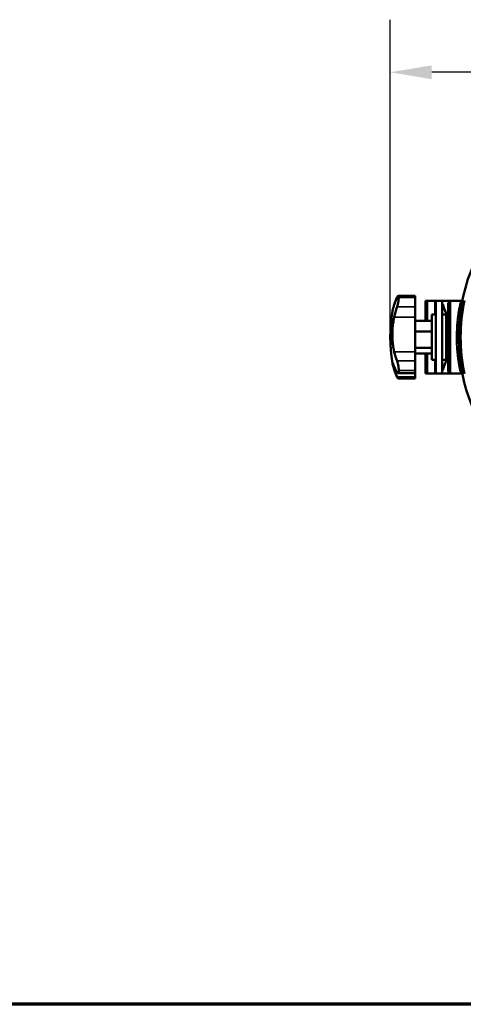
# Model space of a CAD drawing. Header units: millimetres. Extents: x 40 to 2195, y 40 to 1687.
# Tile 37 of 185: x 624 to 838, y 40 to 516. Entities that reach past the tile are written whole.
import ezdxf

# ---------------------------------------------------------------- set-up
doc = ezdxf.new("R2010")
doc.units = ezdxf.units.MM
doc.header["$LTSCALE"] = 8
for name, color, linetype, lineweight in [('Border (ISO)', 7, 'Continuous', 70), ('Dimension (ISO)', 7, 'Continuous', 25), ('Visible (ISO)', 7, 'Continuous', 50), ('Visible Narrow (ISO)', 7, 'Continuous', 35)]:
    doc.layers.add(name, color=color, linetype=linetype, lineweight=lineweight)
doc.styles.add('Note Text (ANSI)', font='tahoma.ttf')
doc.dimstyles.new('Default (ISO)', dxfattribs={"dimscale": 8, "dimtxt": 1, "dimasz": 2.5, "dimexe": 3.175, "dimexo": 0, "dimgap": 0.762, "dimtad": 1, "dimrnd": 1e-08, "dimzin": 0, "dimdsep": 46, "dimtxsty": 'Note Text (ANSI)', "dimcen": 0.09, "dimdle": 10, "dimclrd": 1, "dimclre": 1, "dimclrt": 1, "dimazin": 0, "dimtfac": 3.5052, "dimtmove": 0, "dimatfit": 3, "dimfxl": 1, "dimtolj": 1, "dimtzin": 0, "dimlwd": -1, "dimlwe": -1, "dimarcsym": 0})

# ---------------------------------------------------------------- blocks, each defined once
blk = doc.blocks.new('Borders Chauvet_A')
at = {"layer": 'Border (ISO)'}
blk.add_line((274.4, 5), (5, 5), dxfattribs=at)
blk = doc.blocks.new('*D11')
at = {"layer": 'Defpoints', "color": 0, "transparency": 16777216}
for p in [(802.96, 490.32), (802.96, 362.32), (1044.96, 362.32)]:
    blk.add_point(p, dxfattribs=at)
at = {"layer": 'Dimension (ISO)', "color": 1, "transparency": 16777216}
for p, q in [((802.96, 362.32), (802.96, 515.72)), ((1044.96, 362.32), (1044.96, 515.72)), ((1024.96, 490.32), (822.96, 490.32))]:
    blk.add_line(p, q, dxfattribs=at)
for points in [[(822.96, 493.65), (822.96, 486.98), (802.96, 490.32)], [(1024.96, 493.65), (1024.96, 486.98), (1044.96, 490.32)]]:
    blk.add_solid(points, dxfattribs=at)
at = {"layer": 'Dimension (ISO)', "color": 1, "transparency": 16777216, "insert": (871.4, 506.88), "char_height": 8, "attachment_point": 1, "style": 'Note Text (ANSI)'}
blk.add_mtext('\\A1;242.00 mm [9.528 in]', dxfattribs=at)

msp = doc.modelspace()

# ---------------------------------------------------------------- linework, layer by layer
at = {"layer": 'Visible (ISO)'}
for p, q in [((814.956, 382.343), (806.832, 382.343)), ((807.074, 381.429), (807.074, 381.506)), ((814.956, 381.506), (814.956, 382.343)), ((814.956, 381.429), (814.956, 381.506)), ((814.956, 376.931), (814.956, 381.429)), ((814.956, 376.931), (814.956, 371.982)), ((819.956, 370.195), (819.956, 379.817)), ((821.012, 379.817), (819.956, 379.817)), ((821.012, 379.817), (824.429, 379.817)), ((824.429, 379.817), (824.956, 379.817)), ((824.956, 379.817), (827.956, 379.817)), ((824.956, 344.817), (824.956, 379.817)), ((827.956, 379.817), (831.956, 379.817)), ((827.956, 379.817), (827.956, 344.817)), ((827.956, 378.317), (828.027, 378.317)), ((828.238, 378.317), (828.027, 378.317)), ((830.956, 378.817), (831.956, 379.817)), ((830.956, 378.817), (830.956, 345.817)), ((831.956, 379.817), (831.956, 344.817)), ((831.956, 379.817), (837.714, 379.817)), ((814.956, 371.982), (814.956, 355.263)), ((822.956, 351.317), (822.956, 373.317)), ((822.956, 373.317), (824.956, 373.317)), ((829.956, 373.317), (827.956, 373.317)), ((829.956, 373.317), (829.956, 351.317)), ((814.956, 370.195), (822.956, 370.195)), ((829.956, 366.317), (830.956, 366.317)), ((814.956, 365.053), (822.956, 365.053)), ((814.956, 357.174), (822.956, 357.174)), ((829.956, 358.317), (830.956, 358.317)), ((814.956, 355.263), (814.956, 350.866)), ((814.956, 354.438), (822.956, 354.438)), ((819.956, 344.817), (819.956, 354.438)), ((814.956, 346.292), (814.956, 350.866)), ((822.956, 351.317), (824.956, 351.317)), ((829.956, 351.317), (827.956, 351.317)), ((806.704, 344.922), (814.956, 344.922)), ((807.074, 346.201), (807.074, 346.292)), ((814.956, 346.201), (814.956, 346.292)), ((814.956, 344.922), (814.956, 346.201)), ((814.956, 344.922), (814.956, 343.093)), ((814.956, 342.29), (814.956, 343.093)), ((819.956, 344.817), (821.012, 344.817)), ((824.429, 344.817), (821.012, 344.817)), ((824.956, 344.817), (824.429, 344.817)), ((827.956, 344.817), (824.956, 344.817)), ((827.956, 346.317), (828.027, 346.317)), ((827.956, 344.817), (831.956, 344.817)), ((828.238, 346.317), (828.027, 346.317)), ((830.956, 345.817), (831.956, 344.817)), ((831.956, 344.817), (837.714, 344.817)), ((814.956, 342.29), (806.832, 342.29))]:
    msp.add_line(p, q, dxfattribs=at)
for centre, radius, start, end in [((923.956, 362.317), 88, 332.27941, 327.72059), ((923.956, 362.317), 87.005, 168.27911, 191.72089), ((880.905, 362.317), 77.949, 170.76719, 189.23281)]:
    msp.add_arc(centre, radius, start, end, dxfattribs=at)
for centre, major_axis, ratio, start_param, end_param in [((880.905, 368.32), (-77.565, 0), 0.6295435, 6.009046, 6.0841128), ((880.905, 358.568), (-77.565, 0), 0.8744805, 6.009046, 6.0841128), ((828.237, 373.302), (0, 5.015), 0.0547966, 6.1006498, 6.2831876), ((831.83, 727.4), (0, 355.083), 0.054878, 2.9587852, 3.0967555), ((836.572, 379.196), (0.982, -0.19), 0.9095568, 6.2831276, 6.2831881), ((828.825, 727.4), (0, 355.083), 0.054878, 3.2187623, 3.2511758), ((880.905, 367.181), (-77.565, 0), 0.7769653, 0.1990725, 0.2741393), ((880.905, 355.559), (-77.565, 0), 0.4850607, 0.1990725, 0.2741393), ((831.83, -2.767), (0, 355.083), 0.054878, 0.0448371, 0.1828075), ((828.825, -2.767), (0, 355.083), 0.054878, 6.1736021, 6.2060157), ((880.905, 356.313), (-77.565, 0), 0.6295435, 0.1990725, 0.2741393), ((828.237, 351.331), (0, -5.015), 0.0547966, 6.283183, 6.4657208)]:
    msp.add_ellipse(centre, major_axis=major_axis, ratio=ratio, start_param=start_param, end_param=end_param, dxfattribs=at)
for points, knots in [([(806.237, 381.54), (806.304, 381.689), (806.371, 381.823), (806.563, 382.159), (806.681, 382.293), (806.865, 382.367), (806.943, 382.319), (807.048, 382.033), (807.074, 381.795), (807.074, 381.506)], [-0.48282934, -0.48282934, -0.48282934, -0.48282934, -0.41208145, -0.41208145, -0.2706863, -0.2706863, -0.13534315, -0.13534315, 0, 0, 0, 0]), ([(807.074, 381.429), (807.074, 381.139), (807.048, 380.76), (806.943, 379.916), (806.865, 379.451), (806.681, 378.55), (806.563, 378.055), (806.371, 377.363), (806.304, 377.14), (806.237, 376.931)], [0, 0, 0, 0, 0.13534315, 0.13534315, 0.2706863, 0.2706863, 0.41208145, 0.41208145, 0.48282934, 0.48282934, 0.48282934, 0.48282934]), ([(803.966, 374.823), (803.983, 374.928), (804.016, 375.077), (804.136, 375.554), (804.244, 375.937), (804.518, 376.857), (804.686, 377.395), (804.872, 377.977)], [8.61370974, 8.61370974, 8.61370974, 8.61370974, 8.80145613, 8.80145613, 9.08450857, 9.08450857, 9.36756102, 9.36756102, 9.36756102, 9.36756102]), ([(837.554, 379.006), (837.568, 379.079), (837.564, 379.061), (837.614, 379.317), (837.638, 379.437), (837.7, 379.75), (837.719, 379.84), (837.755, 380.017), (837.765, 380.066), (837.79, 380.187), (837.803, 380.251), (837.828, 380.37)], [0, 0, 0, 0, 0.97017, 0.97017, 1.5278833, 1.5278833, 1.7138555, 1.7138555, 1.7758227, 1.7758227, 1.8384309, 1.8384309, 1.8384309, 1.8384309]), ([(804.872, 371.982), (804.865, 371.949), (804.857, 371.916), (804.649, 371), (804.479, 370.062), (804.209, 368.145), (804.11, 367.166), (803.983, 365.268), (803.95, 364.29), (803.954, 362.326), (803.992, 361.341), (804.136, 359.433), (804.244, 358.509), (804.518, 356.784), (804.686, 355.982), (804.872, 355.263)], [7.6436281, 7.6436281, 7.6436281, 7.6436281, 7.6545169, 7.6545169, 7.9449341, 7.9449341, 8.2353512, 8.2353512, 8.5184037, 8.5184037, 8.8014561, 8.8014561, 9.0845086, 9.0845086, 9.367561, 9.367561, 9.367561, 9.367561]), ([(804.872, 348.119), (804.865, 348.137), (804.857, 348.155), (804.649, 348.655), (804.479, 349.049), (804.209, 349.636), (804.11, 349.83), (803.983, 350.021), (803.95, 350.028), (803.954, 349.844), (803.992, 349.653), (804.136, 349.079), (804.244, 348.697), (804.518, 347.776), (804.686, 347.238), (804.872, 346.656)], [7.6436281, 7.6436281, 7.6436281, 7.6436281, 7.6545169, 7.6545169, 7.9449341, 7.9449341, 8.2353512, 8.2353512, 8.5184037, 8.5184037, 8.8014561, 8.8014561, 9.0845086, 9.0845086, 9.367561, 9.367561, 9.367561, 9.367561]), ([(806.237, 350.866), (806.304, 350.681), (806.371, 350.478), (806.563, 349.834), (806.681, 349.355), (806.865, 348.454), (806.943, 347.972), (807.048, 347.065), (807.074, 346.639), (807.074, 346.292)], [-0.48282934, -0.48282934, -0.48282934, -0.48282934, -0.41208145, -0.41208145, -0.2706863, -0.2706863, -0.13534315, -0.13534315, 0, 0, 0, 0]), ([(807.074, 346.201), (807.074, 345.856), (807.048, 345.548), (806.943, 345.109), (806.865, 344.978), (806.681, 344.895), (806.563, 344.943), (806.371, 345.162), (806.304, 345.259), (806.237, 345.374)], [-2.21339852, -2.21339852, -2.21339852, -2.21339852, -2.07805537, -2.07805537, -1.94271222, -1.94271222, -1.80131707, -1.80131707, -1.73056918, -1.73056918, -1.73056918, -1.73056918]), ([(806.237, 343.093), (806.304, 342.944), (806.371, 342.81), (806.563, 342.474), (806.681, 342.34), (806.795, 342.295), (806.814, 342.291), (806.832, 342.291)], [-0.48282934, -0.48282934, -0.48282934, -0.48282934, -0.41208145, -0.41208145, -0.2706863, -0.2706863, -0.24108252, -0.24108252, -0.24108252, -0.24108252]), ([(837.501, 345.899), (837.501, 345.899), (837.501, 345.899), (837.501, 345.9), (837.5, 345.904), (837.499, 345.912), (837.498, 345.915), (837.498, 345.918)], [0.112746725, 0.112746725, 0.112746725, 0.112746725, 0.114301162, 0.114301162, 0.12790566, 0.12790566, 0.133573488, 0.133573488, 0.133573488, 0.133573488])]:
    msp.add_open_spline(points, degree=3, knots=knots, dxfattribs=at)
for points in [[(836.984, 375.727), (836.994, 375.792), (837.005, 375.862), (837.017, 375.936)], [(837.484, 378.641), (837.494, 378.696), (837.5, 378.725), (837.502, 378.738)], [(837.283, 347.097), (837.251, 347.274), (837.219, 347.463), (837.187, 347.65)]]:
    msp.add_open_spline(points, degree=3, dxfattribs=at)
at = {"layer": 'Visible Narrow (ISO)'}
for p, q in [((814.956, 381.506), (807.074, 381.506)), ((807.074, 381.429), (814.956, 381.429)), ((806.237, 376.931), (814.956, 376.931)), ((821.012, 370.195), (821.012, 379.817)), ((824.429, 373.317), (824.429, 379.817)), ((828.027, 378.317), (828.027, 373.317)), ((837.677, 379.633), (837.677, 379.633)), ((804.872, 371.982), (814.956, 371.982)), ((836.068, 375.583), (836.068, 375.583)), ((804.872, 355.263), (814.956, 355.263)), ((821.012, 344.817), (821.012, 354.438)), ((835.283, 355.112), (835.282, 355.112)), ((835.427, 353.671), (835.427, 353.671)), ((814.956, 350.866), (806.237, 350.866)), ((824.429, 344.817), (824.429, 351.317)), ((828.027, 351.317), (828.027, 346.317)), ((836.068, 349.05), (836.068, 349.05)), ((804.872, 346.656), (805.543, 346.656)), ((814.956, 343.093), (806.237, 343.093)), ((814.956, 346.292), (807.074, 346.292)), ((807.074, 346.201), (814.956, 346.201)), ((837.677, 345), (837.677, 345))]:
    msp.add_line(p, q, dxfattribs=at)
for centre, major_axis, ratio, start_param, end_param in [((836.572, 379.196), (0.982, -0.19), 0.9095568, 6.283069, 6.2831098), ((837.677, 380.623), (-0.429, 0.903), 0.9468513, 2.6764505, 2.6765209), ((836.572, 345.437), (0.982, 0.19), 0.9095569, 6.2831846, 7.6800643), ((837.677, 344.01), (-0.429, -0.903), 0.9468518, 3.6066536, 3.6067183)]:
    msp.add_ellipse(centre, major_axis=major_axis, ratio=ratio, start_param=start_param, end_param=end_param, dxfattribs=at)
for points, knots in [([(836.572, 346.35), (836.553, 346.443), (836.533, 346.541), (836.512, 346.644), (836.48, 346.804), (836.447, 346.974), (836.411, 347.157), (836.387, 347.281), (836.362, 347.411), (836.337, 347.546), (836.301, 347.736), (836.264, 347.936), (836.227, 348.14), (836.199, 348.296), (836.171, 348.455), (836.143, 348.616), (836.108, 348.814), (836.074, 349.015), (836.04, 349.221), (836.011, 349.395), (835.982, 349.571), (835.953, 349.753), (835.92, 349.96), (835.887, 350.174), (835.853, 350.4), (835.821, 350.608), (835.789, 350.825), (835.757, 351.053), (835.723, 351.289), (835.688, 351.537), (835.654, 351.799), (835.618, 352.066), (835.582, 352.347), (835.546, 352.642), (835.513, 352.915), (835.479, 353.201), (835.446, 353.5), (835.408, 353.838), (835.371, 354.194), (835.334, 354.567), (835.304, 354.88), (835.274, 355.206), (835.245, 355.545), (835.209, 355.969), (835.174, 356.415), (835.142, 356.884), (835.118, 357.238), (835.095, 357.605), (835.074, 357.986), (835.046, 358.512), (835.021, 359.065), (835.001, 359.645), (834.988, 360.04), (834.977, 360.448), (834.97, 360.868), (834.958, 361.511), (834.954, 362.182), (834.958, 362.874), (834.961, 363.299), (834.968, 363.731), (834.978, 364.169), (834.996, 364.915), (835.024, 365.676), (835.063, 366.434), (835.084, 366.845), (835.109, 367.255), (835.136, 367.66), (835.188, 368.436), (835.251, 369.197), (835.321, 369.933), (835.356, 370.291), (835.392, 370.644), (835.43, 370.989), (835.511, 371.725), (835.598, 372.43), (835.689, 373.099), (835.729, 373.39), (835.77, 373.674), (835.81, 373.951), (835.908, 374.612), (836.008, 375.231), (836.105, 375.798), (836.142, 376.016), (836.179, 376.226), (836.216, 376.428), (836.314, 376.974), (836.407, 377.46), (836.491, 377.882), (836.519, 378.023), (836.546, 378.157), (836.572, 378.283)], [0, 0, 0, 0, 0.02603037, 0.02603037, 0.02603037, 0.06666667, 0.06666667, 0.06666667, 0.09424852, 0.09424852, 0.09424852, 0.13333333, 0.13333333, 0.13333333, 0.16328192, 0.16328192, 0.16328192, 0.2, 0.2, 0.2, 0.23113247, 0.23113247, 0.23113247, 0.26666667, 0.26666667, 0.26666667, 0.29941499, 0.29941499, 0.29941499, 0.33333333, 0.33333333, 0.33333333, 0.36796849, 0.36796849, 0.36796849, 0.4, 0.4, 0.4, 0.43629, 0.43629, 0.43629, 0.46666667, 0.46666667, 0.46666667, 0.5046658, 0.5046658, 0.5046658, 0.53333333, 0.53333333, 0.53333333, 0.5729711, 0.5729711, 0.5729711, 0.6, 0.6, 0.6, 0.64130217, 0.64130217, 0.64130217, 0.66666667, 0.66666667, 0.66666667, 0.70988131, 0.70988131, 0.70988131, 0.73333333, 0.73333333, 0.73333333, 0.77818806, 0.77818806, 0.77818806, 0.8, 0.8, 0.8, 0.84646657, 0.84646657, 0.84646657, 0.86666667, 0.86666667, 0.86666667, 0.91485284, 0.91485284, 0.91485284, 0.93333333, 0.93333333, 0.93333333, 0.98330867, 0.98330867, 0.98330867, 1, 1, 1, 1]), ([(836.572, 378.283), (836.587, 378.358), (836.607, 378.433), (836.633, 378.507), (836.658, 378.581), (836.688, 378.655), (836.725, 378.729), (836.762, 378.804), (836.805, 378.878), (836.855, 378.951), (836.905, 379.024), (836.962, 379.095), (837.024, 379.163), (837.085, 379.231), (837.153, 379.295), (837.224, 379.353), (837.295, 379.411), (837.37, 379.464), (837.446, 379.511), (837.522, 379.558), (837.599, 379.598), (837.677, 379.633)], [0, 0, 0, 0, 0.1428571, 0.1428571, 0.1428571, 0.2857143, 0.2857143, 0.2857143, 0.4285714, 0.4285714, 0.4285714, 0.5714286, 0.5714286, 0.5714286, 0.7142857, 0.7142857, 0.7142857, 0.8571429, 0.8571429, 0.8571429, 1, 1, 1, 1]), ([(837.677, 345), (837.622, 345.025), (837.567, 345.052), (837.513, 345.082), (837.488, 345.097), (837.462, 345.112), (837.437, 345.127), (837.376, 345.165), (837.317, 345.207), (837.259, 345.252), (837.243, 345.264), (837.227, 345.277), (837.211, 345.291), (837.148, 345.344), (837.088, 345.4), (837.033, 345.46), (837.025, 345.468), (837.018, 345.476), (837.01, 345.485), (836.95, 345.552), (836.895, 345.622), (836.848, 345.694), (836.846, 345.695), (836.845, 345.697), (836.844, 345.699), (836.796, 345.771), (836.754, 345.845), (836.719, 345.918), (836.716, 345.923), (836.713, 345.929), (836.711, 345.934), (836.679, 346.002), (836.652, 346.069), (836.629, 346.135), (836.625, 346.148), (836.621, 346.161), (836.617, 346.173), (836.599, 346.233), (836.584, 346.292), (836.572, 346.35)], [0, 0, 0, 0, 0.0968906, 0.0968906, 0.0968906, 0.1428571, 0.1428571, 0.1428571, 0.2541319, 0.2541319, 0.2541319, 0.2857143, 0.2857143, 0.2857143, 0.4111346, 0.4111346, 0.4111346, 0.4285714, 0.4285714, 0.4285714, 0.5680665, 0.5680665, 0.5680665, 0.5714286, 0.5714286, 0.5714286, 0.7142857, 0.7142857, 0.7142857, 0.7251158, 0.7251158, 0.7251158, 0.8571429, 0.8571429, 0.8571429, 0.882091, 0.882091, 0.882091, 1, 1, 1, 1])]:
    msp.add_open_spline(points, degree=3, knots=knots, dxfattribs=at)

# ---------------------------------------------------------------- block references
at = {"xscale": 8, "yscale": 8, "zscale": 8}
msp.add_blockref('Borders Chauvet_A', (0, 0), dxfattribs=at)

# ---------------------------------------------------------------- dimensions: what is measured, and where the dimension line sits
at = {"layer": 'Dimension (ISO)', "color": 1, "true_color": 0xff0000}
dim = msp.add_linear_dim(base=(802.956, 490.317), p1=(1044.956, 362.317), p2=(802.956, 362.317), angle=180, text='<> mm [9.528 in]', dimstyle='Default (ISO)', override={"dimgap": 0.762, "dimdec": 2, "dimpost": '', "dimtol": 0, "dimlim": 0, "dimtp": 0, "dimtm": 0, "dimtdec": 2, "dimtofl": 0, "dimatfit": 1}, dxfattribs=at)
dim.commit()
dim.dimension.update_dxf_attribs({"geometry": '*D11', "text_midpoint": (923.956, 490.317), "dimtype": 160})

doc.saveas('drawing.dxf')
